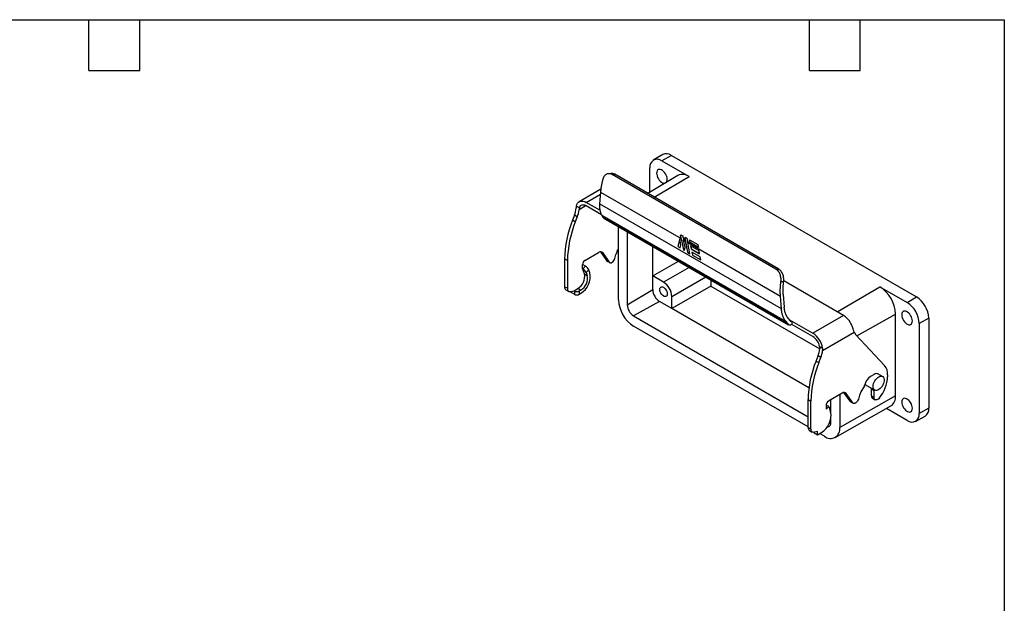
# Model space of a CAD drawing. Header units: millimetres. Extents: x 13 to 546, y 13 to 419.
# Tile 3 of 3: x 251 to 546, y 244 to 419. Entities that reach past the tile are written whole.
import ezdxf

# ---------------------------------------------------------------- set-up
doc = ezdxf.new("R2010")
doc.units = ezdxf.units.MM
doc.header["$LTSCALE"] = 2
doc.linetypes.add('SLD-Solid', pattern=[0])
doc.layers.add('TEXT', color=140, linetype='SLD-Solid', lineweight=25)

msp = doc.modelspace()

# ---------------------------------------------------------------- linework, layer by layer
for p, q in [((443.734, 378.722), (440.923, 377.059)), ((446.335, 378.475), (443.506, 376.814)), ((446.335, 378.475), (519.803, 336.063)), ((439.875, 367.452), (439.875, 374.717)), ((443.506, 376.814), (451.638, 372.12)), ((428.237, 373.053), (427.488, 372.977)), ((428.603, 372.723), (429.352, 372.8)), ((477.688, 344.387), (428.603, 372.723)), ((478.496, 344.429), (429.352, 372.8)), ((448.3, 372.436), (439.253, 367.084)), ((441.175, 365.974), (451.638, 372.12)), ((425.204, 368.335), (418.744, 364.605)), ((420.843, 364.397), (425.055, 366.829)), ((425.106, 367.478), (424.829, 363.972)), ((425.106, 367.478), (449.253, 353.539)), ((417.929, 363.31), (418.8, 362.807)), ((420.844, 363.417), (418.683, 362.17)), ((424.923, 362.042), (420.843, 364.397)), ((420.843, 363.418), (425.372, 360.803)), ((479.299, 332.527), (424.829, 363.972)), ((417.305, 360.564), (416.706, 359.02)), ((418.154, 360.074), (417.305, 360.564)), ((418.154, 360.074), (417.555, 358.531)), ((425.467, 360.615), (480.556, 328.813)), ((425.932, 359.882), (425.467, 360.615)), ((417.555, 358.531), (416.706, 359.02)), ((481.187, 327.984), (425.932, 359.882)), ((425.932, 359.882), (426.135, 359.693)), ((426.132, 359.688), (481.437, 327.761)), ((430.474, 335.238), (430.474, 357.181)), ((433.109, 355.661), (433.109, 333.717)), ((449.119, 354.375), (449.1, 354.365)), ((449.119, 354.375), (449.203, 354.688)), ((449.119, 354.375), (449.975, 350.194)), ((449.203, 354.688), (449.767, 354.362)), ((440.751, 342.368), (440.751, 351.249)), ((448.845, 353.46), (448.23, 351.162)), ((448.23, 351.162), (448.263, 351.182)), ((448.23, 351.162), (448.962, 350.74)), ((448.857, 353.399), (448.263, 351.182)), ((448.263, 351.182), (448.971, 350.773)), ((449.211, 351.671), (448.845, 353.46)), ((448.962, 350.74), (449.211, 351.671)), ((449.253, 353.539), (449.941, 350.174)), ((449.985, 353.116), (450.499, 352.819)), ((450.441, 350.887), (449.985, 353.116)), ((450.366, 353.656), (450.347, 353.645)), ((450.366, 353.656), (450.449, 353.968)), ((450.366, 353.656), (451.221, 349.474)), ((450.449, 353.968), (451.014, 353.643)), ((450.499, 352.819), (451.188, 349.455)), ((451.231, 352.396), (479.021, 336.353)), ((451.92, 349.032), (451.231, 352.396)), ((451.746, 353.22), (454.285, 351.754)), ((451.928, 352.332), (451.746, 353.22)), ((451.928, 352.332), (451.897, 352.315)), ((454.436, 350.849), (451.897, 352.315)), ((454.467, 350.867), (451.928, 352.332)), ((454.623, 349.921), (452.083, 351.387)), ((452.083, 351.387), (452.273, 350.461)), ((452.126, 351.363), (452.306, 350.481)), ((420.419, 347.005), (424.552, 349.391)), ((425.066, 349.576), (426.897, 346.971)), ((425.777, 349.281), (425.259, 349.58)), ((425.777, 349.281), (427.745, 346.481)), ((429.405, 347.607), (429.713, 348.763)), ((430.124, 349.746), (430.474, 350.352)), ((449.941, 350.174), (449.975, 350.194)), ((449.941, 350.174), (450.208, 350.02)), ((449.975, 350.194), (450.217, 350.054)), ((450.208, 350.02), (450.441, 350.887)), ((451.188, 349.455), (451.221, 349.474)), ((451.188, 349.455), (451.92, 349.032)), ((451.221, 349.474), (451.911, 349.076)), ((452.273, 350.461), (452.306, 350.481)), ((452.273, 350.461), (454.812, 348.995)), ((452.306, 350.481), (454.803, 349.039)), ((455.002, 348.069), (452.462, 349.535)), ((452.462, 349.535), (452.652, 348.609)), ((452.505, 349.511), (452.685, 348.629)), ((452.652, 348.609), (452.685, 348.629)), ((452.652, 348.609), (455.191, 347.143)), ((452.685, 348.629), (455.182, 347.187)), ((454.812, 348.995), (454.623, 349.921)), ((415.187, 346.957), (414.338, 347.447)), ((414.338, 347.447), (414.338, 339.154)), ((415.187, 346.957), (415.187, 338.664)), ((420.651, 345.269), (419.712, 345.81)), ((419.712, 344.555), (419.712, 345.78)), ((419.853, 344.473), (420.651, 345.269)), ((427.745, 346.481), (426.897, 346.971)), ((426.897, 346.971), (427.043, 346.835)), ((427.043, 346.835), (427.891, 346.346)), ((440.751, 342.368), (448.443, 346.808)), ((455.191, 347.143), (455.002, 348.069)), ((420.297, 343.036), (419.712, 344.555)), ((419.853, 344.473), (419.712, 344.555)), ((420.297, 343.036), (421.146, 342.546)), ((420.802, 343.437), (421.6, 344.233)), ((420.802, 343.437), (421.146, 342.546)), ((421.943, 343.342), (421.6, 344.233)), ((440.751, 338.286), (440.751, 342.368)), ((444.001, 340.492), (440.751, 342.368)), ((451.693, 344.932), (444.001, 340.492)), ((477.688, 344.387), (478.496, 344.429)), ((446.476, 336.206), (456.643, 342.075)), ((458.143, 339.351), (446.476, 332.616)), ((458.143, 341.209), (458.143, 339.351)), ((458.143, 339.351), (490.804, 320.497)), ((479.166, 340.657), (479.984, 340.7)), ((497.918, 330.516), (479.994, 340.864)), ((415.187, 338.664), (414.338, 339.154)), ((414.752, 338.238), (415.601, 337.748)), ((416.235, 337.692), (417.166, 337.941)), ((416.318, 337.714), (416.318, 337.451)), ((417.308, 336.88), (416.318, 337.451)), ((417.166, 337.941), (418.304, 338.598)), ((417.166, 337.941), (417.308, 337.86)), ((417.308, 337.86), (417.308, 336.88)), ((419.152, 338.108), (418.304, 338.598)), ((418.722, 337.86), (419.152, 338.108)), ((418.722, 337.86), (418.722, 336.88)), ((418.722, 336.88), (419.152, 337.128)), ((433.109, 333.717), (440.751, 338.286)), ((479.299, 332.527), (479.021, 336.353)), ((479.87, 336.843), (480.148, 333.017)), ((496.061, 331.588), (508.843, 339.096)), ((508.843, 339.096), (516.975, 334.402)), ((442.799, 334.739), (435.021, 330.405)), ((446.476, 332.616), (442.799, 334.739)), ((446.476, 332.616), (446.476, 336.206)), ((516.975, 334.402), (519.803, 336.063)), ((487.563, 308.897), (446.476, 332.616)), ((497.918, 330.516), (488.726, 325.21)), ((501.949, 324.398), (513.534, 330.97)), ((513.534, 306.474), (513.534, 330.97)), ((435.021, 330.405), (487.311, 300.219)), ((480.556, 328.813), (481.187, 327.984)), ((481.254, 329.748), (481.885, 328.92)), ((481.56, 329.347), (482.4, 328.862)), ((482.4, 328.862), (482.474, 327.839)), ((482.4, 328.862), (488.726, 325.21)), ((488.726, 324.23), (482.474, 327.839)), ((523.458, 329.731), (520.605, 328.113)), ((520.605, 328.113), (520.605, 301.167)), ((523.458, 329.731), (523.458, 302.786)), ((487.311, 297.176), (435.021, 327.363)), ((491.657, 320.044), (501.154, 325.526)), ((501.655, 324.713), (510.246, 315.505)), ((490.769, 321.26), (491.64, 320.757)), ((489.68, 316.894), (490.279, 318.438)), ((489.68, 316.894), (490.528, 316.404)), ((491.127, 317.948), (490.279, 318.438)), ((490.528, 316.404), (491.127, 317.948)), ((507.11, 312.879), (505.986, 312.23)), ((509.614, 312.269), (508.252, 313.055)), ((511.141, 312.743), (511.141, 312.172)), ((504.312, 309.903), (507.265, 308.198)), ((497.526, 307.264), (493.393, 304.878)), ((499.87, 304.844), (498.039, 307.449)), ((498.751, 307.155), (498.233, 307.454)), ((500.719, 304.354), (498.751, 307.155)), ((504.181, 309.495), (503.098, 307.619)), ((506.262, 308.589), (507.11, 308.099)), ((506.262, 306.464), (506.262, 308.589)), ((507.11, 305.974), (507.11, 308.099)), ((487.311, 305.32), (488.16, 304.83)), ((487.311, 297.027), (487.311, 305.32)), ((488.16, 296.537), (488.16, 304.83)), ((494.138, 305.101), (493.959, 305.205)), ((494.138, 301.494), (494.138, 305.308)), ((496.772, 306.829), (496.772, 296.965)), ((513.534, 306.474), (496.772, 296.965)), ((499.87, 304.844), (500.719, 304.354)), ((500.016, 304.709), (499.87, 304.844)), ((500.016, 304.709), (500.865, 304.219)), ((502.687, 306.636), (502.378, 305.48)), ((506.262, 306.464), (507.11, 305.974)), ((506.573, 305.777), (507.421, 305.288)), ((492.685, 303.653), (492.685, 302.428)), ((492.685, 302.428), (493.483, 303.224)), ((493.483, 303.224), (492.686, 303.684)), ((493.483, 303.224), (494.068, 301.705)), ((495.42, 294.01), (512.139, 303.424)), ((516.975, 299.07), (510.769, 302.653)), ((523.458, 302.786), (520.605, 301.167)), ((493.615, 298.155), (494.138, 298.447)), ((494.138, 298.486), (494.138, 299.651)), ((519.526, 298.807), (522.372, 300.41)), ((487.311, 297.027), (488.16, 296.537)), ((487.726, 296.112), (488.574, 295.622)), ((488.967, 295.565), (489.15, 295.406)), ((489.15, 295.406), (489.15, 295.551)), ((489.15, 295.406), (490.14, 294.835)), ((490.14, 295.815), (489.208, 295.565)), ((490.14, 294.835), (490.14, 295.815)), ((490.14, 294.835), (491.277, 295.491)), ((492.226, 294.339), (490.754, 295.189))]:
    msp.add_line(p, q)
at = {"flags": 128}
for points in [[(445.097, 371.295), (445.062, 371.697), (444.96, 372.121), (444.793, 372.55), (444.571, 372.964), (444.302, 373.345), (443.998, 373.677), (443.672, 373.944), (443.34, 374.136), (443.015, 374.244), (442.711, 374.263), (442.442, 374.193), (442.219, 374.036), (442.053, 373.799), (441.95, 373.493), (441.915, 373.132), (441.95, 372.729), (442.053, 372.305), (442.219, 371.876), (442.442, 371.462), (442.711, 371.081), (443.015, 370.75), (443.34, 370.482), (443.672, 370.29), (443.998, 370.182), (444.302, 370.163), (444.571, 370.233), (444.606, 370.251)], [(417.929, 363.31), (418.05, 363.745), (418.237, 364.116), (418.484, 364.413), (418.786, 364.629), (419.137, 364.76), (419.527, 364.802), (419.949, 364.755), (420.391, 364.619), (420.843, 364.397)], [(418.8, 362.807), (418.92, 363.111), (419.089, 363.358), (419.305, 363.543), (419.561, 363.66), (419.851, 363.706), (420.167, 363.68), (420.501, 363.583), (420.843, 363.418)], [(427.745, 346.481), (427.906, 346.338), (428.117, 346.285), (428.362, 346.327), (428.621, 346.46), (428.874, 346.674), (429.101, 346.952), (429.282, 347.272), (429.405, 347.607)], [(415.187, 338.664), (415.205, 338.409), (415.262, 338.183), (415.353, 337.991), (415.479, 337.839), (415.634, 337.731), (415.815, 337.669), (416.017, 337.656), (416.235, 337.692)], [(442.87, 338.287), (442.905, 338.592), (443.01, 338.836), (443.176, 339.005), (443.395, 339.087), (443.652, 339.079), (443.93, 338.979), (444.213, 338.795), (444.483, 338.538), (444.722, 338.225), (444.916, 337.874), (445.053, 337.508), (445.124, 337.15), (445.124, 336.823), (445.053, 336.546), (444.916, 336.338), (444.722, 336.211), (444.483, 336.174), (444.213, 336.229), (443.93, 336.371), (443.652, 336.594), (443.395, 336.881), (443.176, 337.216), (443.01, 337.577), (442.905, 337.942), (442.87, 338.287)], [(515.384, 330.719), (515.418, 330.317), (515.521, 329.892), (515.687, 329.464), (515.91, 329.05), (516.179, 328.669), (516.483, 328.337), (516.808, 328.07), (517.141, 327.878), (517.466, 327.77), (517.77, 327.75), (518.039, 327.821), (518.262, 327.978), (518.428, 328.214), (518.531, 328.52), (518.566, 328.882), (518.531, 329.284), (518.428, 329.709), (518.262, 330.138), (518.039, 330.551), (517.77, 330.933), (517.466, 331.264), (517.141, 331.532), (516.808, 331.724), (516.483, 331.832), (516.179, 331.851), (515.91, 331.781), (515.687, 331.624), (515.521, 331.387), (515.418, 331.081), (515.384, 330.719)], [(506.778, 309.274), (506.812, 309.68), (506.913, 310.109), (507.076, 310.542), (507.295, 310.963), (507.561, 311.354), (507.862, 311.7), (508.188, 311.985), (508.524, 312.198), (508.856, 312.332), (509.171, 312.379), (509.457, 312.338), (509.7, 312.211), (509.892, 312.003), (510.025, 311.723), (510.093, 311.382), (510.093, 310.994), (510.025, 310.574), (509.892, 310.141), (509.7, 309.711), (509.457, 309.303), (509.171, 308.933), (508.856, 308.616), (508.524, 308.366), (508.188, 308.191), (507.862, 308.101), (507.561, 308.098), (507.295, 308.182), (507.076, 308.35), (506.913, 308.595), (506.812, 308.908), (506.778, 309.274)], [(506.262, 308.589), (506.271, 308.724), (506.277, 308.768)], [(507.11, 308.099), (507.119, 308.234), (507.126, 308.278)], [(502.378, 305.48), (502.256, 305.145), (502.074, 304.826), (501.848, 304.548), (501.595, 304.334), (501.335, 304.2), (501.09, 304.158), (500.879, 304.211), (500.719, 304.354)], [(508.711, 305.844), (508.455, 305.571), (508.179, 305.367), (507.903, 305.247), (507.646, 305.219), (507.424, 305.286), (507.254, 305.442), (507.147, 305.677), (507.11, 305.974)], [(515.384, 304.59), (515.418, 304.188), (515.521, 303.763), (515.687, 303.335), (515.91, 302.921), (516.179, 302.54), (516.483, 302.208), (516.808, 301.94), (517.141, 301.748), (517.466, 301.64), (517.77, 301.621), (518.039, 301.691), (518.262, 301.848), (518.428, 302.085), (518.531, 302.391), (518.566, 302.753), (518.531, 303.155), (518.428, 303.58), (518.262, 304.008), (518.039, 304.422), (517.77, 304.803), (517.466, 305.135), (517.141, 305.403), (516.808, 305.595), (516.483, 305.702), (516.179, 305.722), (515.91, 305.651), (515.687, 305.494), (515.521, 305.258), (515.418, 304.952), (515.384, 304.59)], [(489.208, 295.565), (488.99, 295.529), (488.788, 295.542), (488.607, 295.604), (488.452, 295.712), (488.327, 295.864), (488.235, 296.056), (488.179, 296.282), (488.16, 296.537)]]:
    msp.add_lwpolyline(points, dxfattribs=at)
for centre, radius, start, end in [((444.825, 376.396), 2.569, 54.03045, 115.1336), ((442.099, 375.059), 2.25, 51.28091, 188.72984), ((449.711, 369.553), 3.209, 53.09476, 116.06929), ((443.966, 371.181), 1.137, 308.20217, 5.71973), ((409.508, 363.65), 8.385, 338.40859, 353.22093), ((410.357, 363.16), 8.385, 338.40859, 353.22093), ((446.879, 346.817), 32.547, 157.97928, 178.89189), ((447.727, 346.328), 32.547, 157.97928, 178.89189), ((425.109, 348.71), 0.879, 40.5327, 129.24818), ((433.661, 347.689), 4.091, 149.81424, 164.77411), ((421.247, 345.71), 1.537, 122.60548, 177.39452), ((419.425, 343.193), 2.411, 25.55168, 59.43173), ((416.195, 342.212), 4.184, 300.26687, 11.35899), ((416.133, 342.218), 5.917, 300.67603, 10.94983), ((417.043, 341.722), 4.184, 300.26687, 11.35899), ((418.627, 342.397), 2.411, 25.55168, 59.43173), ((441.125, 335.974), 5.356, 2.4764, 57.5236), ((415.322, 339.048), 0.99, 173.84632, 234.8415), ((418.015, 339.224), 1.537, 242.60967, 297.39033), ((418.015, 338.245), 1.537, 242.60967, 297.39033), ((445.197, 338.488), 4.451, 182.60548, 237.39452), ((503.377, 330.523), 10.167, 2.52009, 57.47991), ((440.345, 335.687), 9.881, 182.60548, 237.39452), ((437.26, 333.906), 4.156, 182.60548, 237.39452), ((512.753, 327.772), 7.86, 2.48735, 57.51265), ((515.553, 329.388), 7.913, 2.48735, 57.51265), ((494.725, 325.39), 6.039, 29.19878, 58.07679), ((493.844, 324.73), 7.132, 21.19362, 30.3787), ((485.163, 319.698), 6.563, 9.29198, 57.12325), ((486.17, 320.284), 4.701, 11.98775, 57.06771), ((482.482, 321.523), 8.385, 338.40859, 353.22093), ((483.33, 321.033), 8.385, 338.40859, 353.22093), ((519.852, 304.691), 32.547, 157.97928, 178.89189), ((520.701, 304.201), 32.547, 157.97928, 178.89189), ((507.825, 311.928), 1.19, 57.3447, 126.91838), ((507.145, 312.974), 4.003, 356.69649, 39.22183), ((508.105, 308.939), 3.914, 122.78506, 168.34529), ((500.429, 312.655), 10.722, 320.56704, 357.41868), ((498.082, 306.583), 0.879, 40.5327, 129.24818), ((506.634, 305.562), 4.091, 149.81424, 164.77411), ((503.491, 309.898), 0.798, 329.67792, 347.86627), ((494.221, 303.583), 1.537, 122.60548, 177.39452), ((507.011, 306.389), 0.752, 174.28542, 234.4024), ((510.163, 306.172), 3.385, 305.72503, 5.11269), ((488.258, 300.581), 5.917, 300.67603, 10.94983), ((518.382, 300.826), 2.25, 231.28091, 8.72984), ((520.903, 302.518), 2.57, 304.86458, 5.97313), ((492.989, 298.289), 1.165, 270.57617, 9.73202), ((488.322, 296.933), 1.015, 174.66915, 234.01867), ((494.001, 296.515), 2.808, 230.79671, 9.21404)]:
    msp.add_arc(centre, radius, start, end)
for points, knots in [([(428.603, 372.723), (428.57, 372.742), (428.504, 372.779), (428.402, 372.826), (428.299, 372.868), (428.16, 372.916), (427.984, 372.96), (427.701, 372.995), (427.347, 372.975), (426.942, 372.845), (426.572, 372.62), (426.308, 372.355), (426.128, 372.105), (426.012, 371.9), (425.913, 371.68), (425.864, 371.521), (425.839, 371.442)], [0, 0, 0, 0, 0.03112145, 0.06228733, 0.093566, 0.12502512, 0.18767241, 0.2498792, 0.37494449, 0.49953169, 0.62457108, 0.74921567, 0.81218279, 0.87461126, 0.937038, 1, 1, 1, 1]), ([(429.352, 372.8), (429.248, 372.853), (429.064, 372.948), (428.814, 373.019), (428.658, 373.045), (428.576, 373.054), (428.544, 373.057), (428.431, 373.065), (428.33, 373.057), (428.237, 373.049)], [0, 0, 0, 0, 0.2908614, 0.5131663, 0.6668495, 0.7028232, 0.731164, 0.7518719, 1, 1, 1, 1]), ([(425.839, 371.442), (425.806, 371.32), (425.734, 371.062), (425.631, 370.656), (425.526, 370.211), (425.424, 369.729), (425.326, 369.21), (425.237, 368.658), (425.16, 368.074), (425.125, 367.681), (425.106, 367.478)], [0, 0, 0, 0, 0.0886963, 0.1877654, 0.2972072, 0.4170216, 0.5472083, 0.6877671, 0.8386977, 1, 1, 1, 1]), ([(424.829, 363.972), (424.823, 363.892), (424.812, 363.735), (424.803, 363.51), (424.801, 363.3), (424.804, 363.104), (424.811, 362.921), (424.822, 362.752), (424.836, 362.596), (424.852, 362.453), (424.87, 362.322), (424.889, 362.202), (424.93, 361.972), (425.006, 361.649), (425.138, 361.258), (425.289, 360.913), (425.409, 360.712), (425.467, 360.615)], [0, 0, 0, 0, 0.0591874, 0.1156311, 0.1693313, 0.2202878, 0.2685007, 0.3139699, 0.3566954, 0.3966771, 0.4339151, 0.4684094, 0.5001599, 0.6350313, 0.7632951, 0.8849512, 1, 1, 1, 1]), ([(479.166, 340.657), (479.172, 340.7), (479.182, 340.787), (479.193, 340.92), (479.2, 341.054), (479.204, 341.236), (479.2, 341.466), (479.17, 341.836), (479.091, 342.298), (478.928, 342.832), (478.703, 343.326), (478.463, 343.69), (478.245, 343.944), (478.07, 344.115), (477.885, 344.266), (477.754, 344.347), (477.688, 344.387)], [0, 0, 0, 0, 0.03116146, 0.06234285, 0.09360983, 0.1250275, 0.1877229, 0.24987891, 0.37501116, 0.49952049, 0.62463211, 0.74921573, 0.81233526, 0.87480375, 0.93717365, 1, 1, 1, 1]), ([(479.984, 340.7), (479.99, 340.749), (480.001, 340.848), (480.011, 341), (480.017, 341.155), (480.018, 341.311), (480.013, 341.469), (480.002, 341.629), (479.974, 341.912), (479.902, 342.335), (479.745, 342.85), (479.518, 343.353), (479.306, 343.682), (479.118, 343.911), (478.979, 344.062), (478.77, 344.254), (478.595, 344.366), (478.496, 344.429)], [0, 0, 0, 0, 0.0356742, 0.071398, 0.1071741, 0.143005, 0.1788933, 0.2148414, 0.250852, 0.3701521, 0.5005396, 0.6119195, 0.7501751, 0.7802953, 0.8319827, 0.905224, 1, 1, 1, 1]), ([(479.021, 336.353), (479.013, 336.481), (478.996, 336.733), (478.981, 337.108), (478.972, 337.472), (478.971, 337.826), (478.975, 338.167), (478.984, 338.496), (478.998, 338.813), (479.015, 339.117), (479.036, 339.408), (479.059, 339.685), (479.084, 339.948), (479.11, 340.197), (479.137, 340.432), (479.157, 340.583), (479.166, 340.657)], [0, 0, 0, 0, 0.0934443, 0.1835017, 0.2701721, 0.3534554, 0.4333517, 0.509861, 0.5829832, 0.6527183, 0.7190663, 0.7820273, 0.8416011, 0.8977879, 0.9505875, 1, 1, 1, 1]), ([(479.87, 336.843), (479.862, 336.967), (479.846, 337.209), (479.831, 337.57), (479.824, 337.92), (479.823, 338.258), (479.827, 338.584), (479.837, 338.896), (479.85, 339.196), (479.867, 339.481), (479.887, 339.753), (479.909, 340.011), (479.933, 340.253), (479.958, 340.481), (479.975, 340.629), (479.984, 340.7)], [0, 0, 0, 0, 0.1004999, 0.1970703, 0.2897114, 0.378423, 0.4632051, 0.5440578, 0.620981, 0.6939747, 0.7630388, 0.8281734, 0.8893785, 0.946654, 1, 1, 1, 1]), ([(480.556, 328.813), (480.516, 328.866), (480.435, 328.975), (480.319, 329.149), (480.205, 329.335), (480.095, 329.533), (479.988, 329.745), (479.886, 329.97), (479.789, 330.208), (479.696, 330.465), (479.605, 330.756), (479.513, 331.099), (479.425, 331.508), (479.347, 331.987), (479.316, 332.34), (479.299, 332.527)], [0, 0, 0, 0, 0.05670222, 0.11505718, 0.17506497, 0.23672566, 0.30003931, 0.36500598, 0.43162571, 0.49989857, 0.57336262, 0.66010587, 0.76012732, 0.87342581, 1, 1, 1, 1]), ([(481.254, 329.748), (481.213, 329.802), (481.132, 329.912), (481.016, 330.09), (480.902, 330.281), (480.793, 330.488), (480.689, 330.709), (480.59, 330.946), (480.501, 331.192), (480.417, 331.459), (480.336, 331.76), (480.259, 332.12), (480.19, 332.542), (480.162, 332.853), (480.148, 333.017)], [0, 0, 0, 0, 0.064937, 0.1320328, 0.2012873, 0.2727007, 0.3462731, 0.4220046, 0.4998951, 0.5733594, 0.6601031, 0.7601253, 0.8734247, 1, 1, 1, 1]), ([(482.474, 327.839), (482.44, 327.82), (482.37, 327.782), (482.265, 327.736), (482.158, 327.699), (482.05, 327.672), (481.943, 327.656), (481.836, 327.652), (481.731, 327.66), (481.629, 327.68), (481.53, 327.713), (481.435, 327.76), (481.345, 327.82), (481.261, 327.894), (481.212, 327.954), (481.187, 327.984)], [0, 0, 0, 0, 0.0695608, 0.1403382, 0.2123352, 0.2855551, 0.3600008, 0.4356749, 0.5125803, 0.5907193, 0.6700944, 0.7507079, 0.832562, 0.9156587, 1, 1, 1, 1]), ([(481.885, 328.92), (481.897, 328.905), (481.921, 328.877), (481.962, 328.843), (482.007, 328.817), (482.057, 328.799), (482.136, 328.783), (482.25, 328.789), (482.35, 328.837), (482.4, 328.862)], [0, 0, 0, 0, 0.1009009, 0.2003343, 0.2994091, 0.3992465, 0.5009422, 0.7497897, 1, 1, 1, 1]), ([(501.154, 325.526), (501.062, 325.76), (500.964, 326.029), (500.799, 326.485), (500.741, 326.644), (500.622, 326.97), (500.559, 327.137), (500.493, 327.308)], [0, 0, 0, 0, 0.5, 0.5, 0.75, 0.75, 1, 1, 1, 1]), ([(501.154, 325.526), (501.176, 325.474), (501.219, 325.369), (501.293, 325.222), (501.373, 325.082), (501.46, 324.951), (501.553, 324.827), (501.621, 324.751), (501.655, 324.713)], [0, 0, 0, 0, 0.1671699, 0.3337362, 0.5, 0.6662638, 0.8328301, 1, 1, 1, 1])]:
    msp.add_open_spline(points, degree=3, knots=knots)
for points in [[(417.835, 362.66), (417.861, 362.896), (417.892, 363.113), (417.929, 363.31)], [(418.8, 362.807), (418.748, 362.62), (418.71, 362.408), (418.683, 362.17)], [(449.1, 354.365), (449.133, 354.472), (449.167, 354.58), (449.203, 354.688)], [(449.253, 353.539), (449.197, 353.811), (449.146, 354.087), (449.1, 354.365)], [(449.767, 354.362), (449.828, 353.941), (449.901, 353.525), (449.985, 353.116)], [(450.347, 353.645), (450.38, 353.752), (450.414, 353.86), (450.449, 353.968)], [(450.499, 352.819), (450.444, 353.091), (450.393, 353.367), (450.347, 353.645)], [(451.014, 353.643), (451.075, 353.221), (451.148, 352.806), (451.231, 352.396)], [(451.897, 352.315), (451.84, 352.613), (451.79, 352.915), (451.746, 353.22)], [(454.285, 351.754), (454.33, 351.449), (454.38, 351.147), (454.436, 350.849)], [(490.769, 321.26), (490.821, 321.013), (490.835, 320.771), (490.808, 320.533)], [(491.64, 320.757), (491.677, 320.517), (491.683, 320.279), (491.657, 320.044)]]:
    msp.add_open_spline(points, degree=3)
at = {"layer": 'TEXT'}
for p, q in [((12.7, 419.1), (546.1, 419.1)), ((271.78, 403.86), (271.78, 419.1)), ((287.02, 403.86), (287.02, 419.1)), ((487.68, 403.86), (487.68, 419.1)), ((502.92, 403.86), (502.92, 419.1)), ((546.1, 419.1), (546.1, 12.7)), ((271.78, 403.86), (287.02, 403.86)), ((487.68, 403.86), (502.92, 403.86))]:
    msp.add_line(p, q, dxfattribs=at)

doc.saveas('drawing.dxf')
